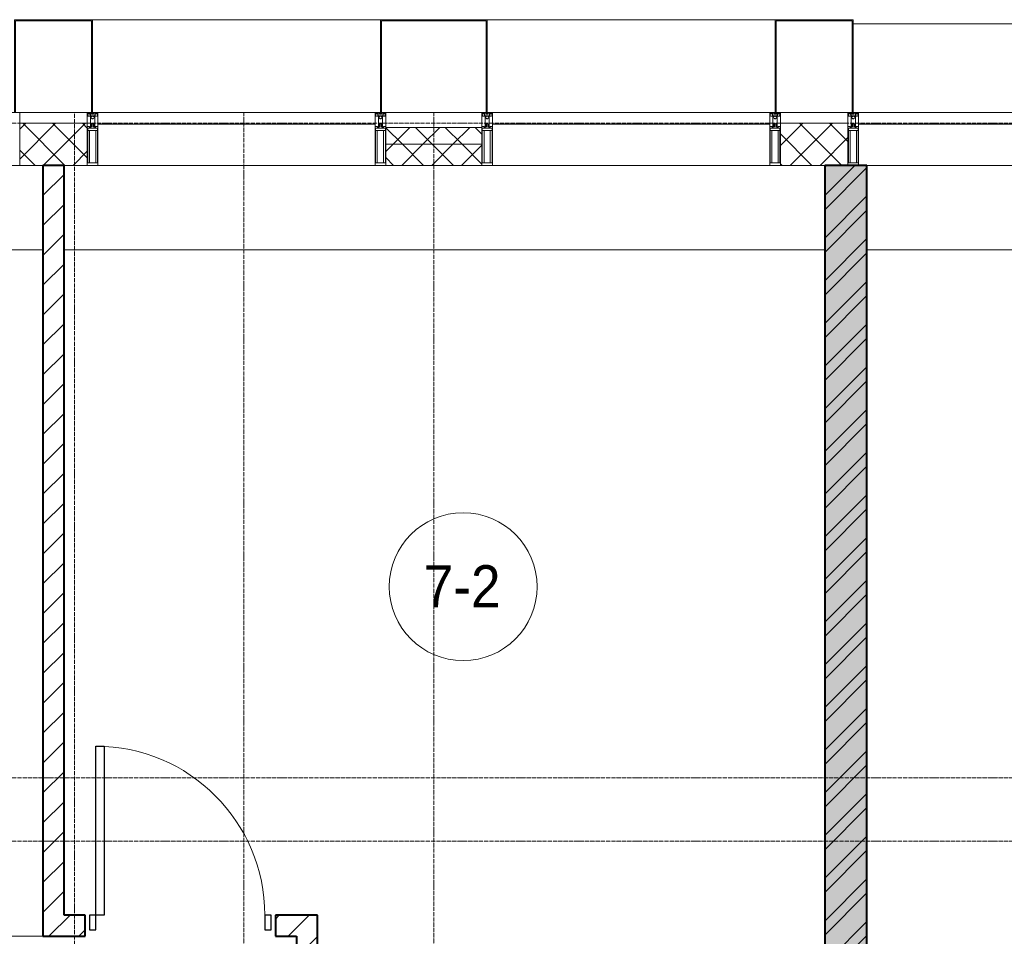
# Model space of a CAD drawing. Header units: millimetres. Extents: x 5617 to 106049, y 7718 to 209339.
# Tile 45 of 63: x 49759 to 54419, y 29250 to 33590. Entities that reach past the tile are written whole.
import ezdxf

# ---------------------------------------------------------------- set-up
doc = ezdxf.new("R2010")
doc.units = ezdxf.units.MM
doc.linetypes.add('ADSK_Линия сетки', pattern=[25, 20, -2.5, 0, -2.5])
doc.linetypes.add('Линия сетки', pattern=[25, 20, -2.5, 0, -2.5])
for name, color, linetype, lineweight in [('Двери', 7, 'Continuous', 18), ('Импосты витража', 7, 'Continuous', 18), ('Колонны', 7, 'Continuous', 18), ('Марки помещений', 7, 'Continuous', 20), ('Оси', 7, 'Continuous', 9), ('Панели витража', 7, 'Continuous', 18), ('Перекрытия', 7, 'Continuous', 18), ('Стены', 7, 'Continuous', 18), ('Стены разрез', 7, 'Continuous', 40), ('Стены штриховка', 7, 'Continuous', 40), ('Элементы узлов', 7, 'Continuous', 18)]:
    doc.layers.add(name, color=color, linetype=linetype, lineweight=lineweight)
doc.styles.add('Arial_3', font='arial.ttf', dxfattribs={"width": 0.9, "height": 200})
pattern_1 = [(45, (0, 0), (-70.71068, 70.71068), [])]
pattern_2 = [(45, (0, 0), (-70.71068, 70.71068), []), (135, (0, 0), (-70.71068, -70.71068), [])]

# ---------------------------------------------------------------- blocks, each defined once
blk = doc.blocks.new('A_DOR_Door - Вн_3_Одинарная_900x2100-2975902-МКСС_К4_L18_61_500_')
at = {"layer": 'Двери', "color": 253, "lineweight": 30, "true_color": 0xaaaaaa}
for p, q in [((-400, 50), (-400, 850)), ((-400, 850), (-360, 850)), ((-400, 50), (-400, 850)), ((-360, 850), (-360, 50)), ((-430, 50), (-430, -20)), ((-400, 50), (-430, 50)), ((-360, 50), (-400, 50)), ((-400, -20), (-400, 50)), ((430, 50), (400, 50)), ((400, 50), (400, -20)), ((430, -20), (430, 50)), ((-430, -20), (-400, -20)), ((400, -20), (430, -20))]:
    blk.add_line(p, q, dxfattribs=at)
at = {"layer": 'Двери', "color": 254, "lineweight": 9, "true_color": 0xd4d4d4}
blk.add_arc((-400, 50), 800, 360, 90, dxfattribs=at)
blk = doc.blocks.new('135_SLK_K4_AR_rvt-1-МКСС_К4_L18_61_500_')
at = {"layer": 'Стены разрез', "lineweight": 9, "true_color": 0xaaaaaa}
h = blk.add_hatch(dxfattribs=at)
h.set_pattern_fill('FP_3', color=253, style=0, pattern_type=2)
h.set_pattern_definition(pattern_1)
h.paths.add_polyline_path([(124200, 29350), (124200, 32900), (124100, 32900), (124100, 29350)])
h = blk.add_hatch(dxfattribs=at)
h.set_pattern_fill('FP_1', color=253, style=0, pattern_type=2)
h.set_pattern_definition([(50, (0, 0), (218.62117, -19.1268), [22.86, -251.46]), (355, (0, 0), (-42.29187, 229.2684), [18.288, -201.168]), (100.451, (18.22, -1.6), (176.33107, 210.13963), [19.428, -213.708]), (46.184, (0, 60.96), (325.29495, -50.45164), [34.29, -377.19]), (96.636, (27.1, 56.76), (284.883, 296.91266), [29.142, -320.562]), (351.184, (0, 60.96), (284.8858, 296.9107), [27.432, -301.752]), (21, (30.48, 45.72), (181.93753, -122.71832), [22.86, -251.46]), (326, (30.48, 45.72), (74.16223, 221.0262), [18.288, -201.168]), (71.451, (45.64, 35.5), (256.10035, 98.30526), [19.428, -213.708]), (37.5, (0, 0), (3.70639, 101.465895), [3.353, -195.377, 3.353, -200.863, -201.93]), (37.5, (0, 0), (3.70639, 101.465895), [-402.946, 3.353, -198.577]), (7.5, (0, 0), (80.18358, 120.21653), [3.353, -113.081, 3.353, -190.805, -76.962]), (7.5, (0, 0), (80.18358, 120.21653), [-310.591, 3.353, -73.609]), (327.5, (-67.97, 0), (162.708646, -6.87497), [3.353, -72.847, 3.353, -234.391, -315.468]), (327.5, (-67.97, 0), (162.708646, -6.87497), [-313.944, 3.353, -312.115]), (317.5, (-98.45, 0), (177.75468, 30.51183), [3.353, -95.707, 3.353, -154.534, -224.028]), (317.5, (-98.45, 0), (177.75468, 30.51183), [-256.946, 3.353, -220.675])])
h.paths.add_polyline_path([(127800, 26350), (128000, 26350), (128000, 32900), (127800, 32900), (127800, 26543.4)])
h = blk.add_hatch(dxfattribs=at)
h.set_pattern_fill('FP_2', color=253, style=0, pattern_type=2)
h.set_pattern_definition([(45, (0, 0), (-101.02788, 101.02788), []), (45, (67.35, 0), (-101.02788, 101.02788), [])])
h.paths.add_polyline_path([(127800, 26350), (128000, 26350), (128000, 32900), (127800, 32900), (127800, 26543.4)])
h = blk.add_hatch(dxfattribs=at)
h.set_pattern_fill('FP_3', color=253, style=0, pattern_type=2)
h.set_pattern_definition(pattern_1)
h.paths.add_polyline_path([(125300, 29250), (125300, 29350), (125200, 29350), (125200, 29250)])
h.paths.add_polyline_path([(124100, 29250), (124300, 29250), (124300, 29350), (124100, 29350)])
h = blk.add_hatch(dxfattribs=at)
h.set_pattern_fill('FP_3', color=253, style=0, pattern_type=2)
h.set_pattern_definition(pattern_1)
h.paths.add_polyline_path([(125300, 28750), (125400, 28750), (125400, 29350), (125300, 29350), (125300, 28935)])
at = {"layer": 'Перекрытия', "color": 253, "true_color": 0xaaaaaa}
for p, q in [((124100, 32500), (120650, 32500)), ((127800, 32500), (124200, 32500)), ((131150, 32500), (128000, 32500))]:
    blk.add_line(p, q, dxfattribs=at)
at = {"layer": 'Стены', "color": 253, "true_color": 0xaaaaaa}
blk.add_line((120650, 29250.4), (124100, 29250.4), dxfattribs=at)
at = {"layer": 'Стены разрез', "color": 253, "true_color": 0xaaaaaa}
for p, q in [((124200, 32900), (124100, 32900)), ((124100, 32900), (124100, 29350)), ((124200, 29350), (124200, 32900)), ((128000, 32900), (127800, 32900)), ((127800, 32900), (127800, 26350)), ((128000, 26350), (128000, 32900)), ((124100, 29350), (124100, 29250)), ((124300, 29350), (124200, 29350)), ((124300, 29250), (124300, 29350)), ((125300, 29350), (125200, 29350)), ((125200, 29350), (125200, 29250)), ((125400, 29350), (125300, 29350)), ((125400, 28750), (125400, 29350)), ((124100, 29250), (124300, 29250)), ((125200, 29250), (125300, 29250)), ((125300, 29250), (125300, 28750))]:
    blk.add_line(p, q, dxfattribs=at)
at = {"layer": 'Двери', "color": 253, "lineweight": 18, "true_color": 0xaaaaaa}
blk.add_blockref('A_DOR_Door - Вн_3_Одинарная_900x2100-2975902-МКСС_К4_L18_61_500_', (124750, 29300), dxfattribs=at)
blk = doc.blocks.new('System Panel - A_PAN_Glass-7513417-МКСС_К4_L18_61_500_')
at = {"layer": 'Панели витража', "color": 253, "lineweight": 5, "true_color": 0xaaaaaa}
for p, q in [((656.25, 0), (-656.25, 0)), ((-656.25, 0), (-656.25, -55)), ((656.25, -55), (656.25, 0)), ((-656.25, -55), (656.25, -55))]:
    blk.add_line(p, q, dxfattribs=at)
blk = doc.blocks.new('Rectangular Mullion - R_StandardFrame_50Wx250H-V64-МКСС_К4_L18_61_500_')
at = {"layer": 'Импосты витража', "color": 253, "lineweight": 5, "true_color": 0xaaaaaa}
blk.add_line((129272.5, 32900), (128000, 32900), dxfattribs=at)
blk = doc.blocks.new('Rectangular Mullion - R_StandardFrame_50Wx250H-5816490-МКСС_К4_L18_61_500_')
at = {"layer": 'Импосты витража', "color": 253, "lineweight": 5, "true_color": 0xaaaaaa}
blk.add_line((134740, 32900), (133427.5, 32900), dxfattribs=at)
blk = doc.blocks.new('Rectangular Mullion - 50Wx250H-2623690-МКСС_К4_L18_61_500_')
at = {"layer": 'Элементы узлов', "color": 253, "lineweight": 5, "true_color": 0xaaaaaa}
for p, q in [((-25, 65.2), (-25, 250)), ((-25, 250), (0, 250)), ((-23, 237.3), (0, 237.3)), ((-23, 237.3), (-23, 73.6)), ((-14.9, 84), (-14.9, 237.3)), ((25, 250), (0, 250)), ((23, 237.3), (0, 237.3)), ((14.9, 84), (14.9, 237.3)), ((23, 237.3), (23, 73.6)), ((25, 65.2), (25, 250)), ((-14, 65.2), (-25, 65.2)), ((0, 84), (-23, 84)), ((-0.5, 73.6), (-23, 73.6)), ((-14, 71.3), (-14, 65.2)), ((-10, 71.3), (-14, 71.3)), ((-10, 53), (-10, 71.3)), ((-8.7, 53), (-10, 53)), ((-10, 53), (-10, 17)), ((-8.7, 53), (-7, 54.7)), ((-7, 65.2), (-5.9, 67.3)), ((-7, 65.2), (-7, 54.7)), ((-4.1, 67.3), (-5.9, 67.3)), ((-4.1, 67.3), (-2.9, 65.1)), ((-2.9, 65.1), (-2.9, 54.6)), ((-1.3, 53), (-2.9, 54.6)), ((0, 53), (-1.3, 53)), ((0, 84), (23, 84)), ((0, 53), (1.3, 53)), ((0.5, 73.6), (23, 73.6)), ((1.3, 53), (2.9, 54.6)), ((4.1, 67.3), (2.9, 65.1)), ((2.9, 65.1), (2.9, 54.6)), ((4.1, 67.3), (5.9, 67.3)), ((7, 65.2), (5.9, 67.3)), ((7, 65.2), (7, 54.7)), ((8.7, 53), (7, 54.7)), ((8.7, 53), (10, 53)), ((10, 71.3), (14, 71.3)), ((10, 53), (10, 71.3)), ((10, 53), (10, 17)), ((14, 71.3), (14, 65.2)), ((14, 65.2), (25, 65.2)), ((-23.8, 14.6), (-25, 14.2)), ((-25, 0), (-25, 14.2)), ((-22.3, 17), (-23.8, 17)), ((-23.8, 17), (-23.8, 14.6)), ((-22.5, 10.6), (-23.8, 14.6)), ((-22.5, 10.6), (-23.7, 9.9)), ((-23.7, 1.3), (-23.7, 9.9)), ((-23.7, 1.3), (-11.8, 1.3)), ((-23.2, 10.2), (-22.5, 8)), ((-22.5, 8), (-22.5, 4.5)), ((-21.3, 4.5), (-22.5, 4.5)), ((-22.3, 17), (-22.3, 16)), ((-22.3, 16), (-21.3, 16)), ((-19, 17.6), (-21.3, 16)), ((-21.3, 4.5), (-21.3, 6.5)), ((-21.3, 6.5), (-14.2, 6.5)), ((-18.4, 16.6), (-19, 17.6)), ((-7.4, 16.6), (-18.4, 16.6)), ((-14.2, 6.5), (-14.2, 4.5)), ((-13.2, 4.5), (-14.2, 4.5)), ((-13.2, 4.5), (-12.2, 7.2)), ((-12.7, 7.6), (-11.3, 11.4)), ((-12.7, 7.6), (-11.8, 6.9)), ((-12.2, 9), (-12.2, 14.8)), ((-12.2, 14.8), (0, 14.8)), ((-11.8, 1.3), (-11.8, 6.9)), ((-10.5, 11.2), (-11.3, 11.4)), ((-10.5, 1.5), (-10.5, 11.2)), ((-4.8, 1.5), (-10.5, 1.5)), ((-10, 17), (-7.5, 17)), ((-8.5, 23), (-1.5, 30)), ((-8.5, 18.5), (-8.5, 23)), ((-7.5, 18.5), (-8.5, 18.5)), ((-7.5, 17), (-7.5, 18.5)), ((-7.4, 18), (-7.4, 16.6)), ((-2.6, 18), (-7.4, 18)), ((0, 8), (-4.8, 8)), ((-4.8, 1.5), (-4.8, 8)), ((-2.6, 18), (-2.6, 16.8)), ((-2.6, 16.8), (0, 16.8)), ((-1.5, 30), (0, 30)), ((1.5, 30), (0, 30)), ((2.6, 16.8), (0, 16.8)), ((0, 14.8), (0, 16.8)), ((0, 14.8), (0, 16.8)), ((12.2, 14.8), (0, 14.8)), ((0, 0), (0, 8)), ((0, 8), (4.8, 8)), ((0, 0), (0, 8)), ((8.5, 23), (1.5, 30)), ((2.6, 18), (2.6, 16.8)), ((2.6, 18), (7.4, 18)), ((4.8, 1.5), (4.8, 8)), ((4.8, 1.5), (10.5, 1.5)), ((7.4, 18), (7.4, 16.6)), ((7.4, 16.6), (18.4, 16.6)), ((7.5, 18.5), (8.5, 18.5)), ((7.5, 17), (7.5, 18.5)), ((10, 17), (7.5, 17)), ((8.5, 18.5), (8.5, 23)), ((10.5, 11.2), (11.3, 11.4)), ((10.5, 1.5), (10.5, 11.2)), ((12.7, 7.6), (11.3, 11.4)), ((12.7, 7.6), (11.8, 6.9)), ((11.8, 1.3), (11.8, 6.9)), ((23.7, 1.3), (11.8, 1.3)), ((12.2, 9), (12.2, 14.8)), ((13.2, 4.5), (12.2, 7.2)), ((13.2, 4.5), (14.2, 4.5)), ((21.3, 6.5), (14.2, 6.5)), ((14.2, 6.5), (14.2, 4.5)), ((18.4, 16.6), (19, 17.6)), ((19, 17.6), (21.3, 16)), ((22.3, 16), (21.3, 16)), ((21.3, 4.5), (21.3, 6.5)), ((21.3, 4.5), (22.5, 4.5)), ((22.3, 17), (22.3, 16)), ((22.3, 17), (23.8, 17)), ((22.5, 10.6), (23.8, 14.6)), ((22.5, 10.6), (23.7, 9.9)), ((23.2, 10.2), (22.5, 8)), ((22.5, 8), (22.5, 4.5)), ((23.7, 1.3), (23.7, 9.9)), ((23.8, 17), (23.8, 14.6)), ((23.8, 14.6), (25, 14.2)), ((25, 0), (25, 14.2)), ((-25, 0), (0, 0)), ((25, 0), (0, 0))]:
    blk.add_line(p, q, dxfattribs=at)
for centre, start, end in [((-0.5, 73.1), 360, 90), ((0.5, 73.1), 90, 180)]:
    blk.add_arc(centre, 0.5, start, end, dxfattribs=at)
blk = doc.blocks.new('Rectangular Mullion - R_StandardFrame_50Wx250H-V60-МКСС_К4_L18_61_500_')
at = {"layer": 'Импосты витража', "color": 253, "lineweight": 5, "true_color": 0xaaaaaa}
for p, q in [((-25, 0), (-25, 250)), ((-25, 250), (25, 250)), ((25, 250), (25, 0)), ((0, 0), (-25, 0)), ((25, 0), (5, 0))]:
    blk.add_line(p, q, dxfattribs=at)
blk = doc.blocks.new('Rectangular Mullion - R_StandardFrame_50Wx250H-7511672-МКСС_К4_L18_61_500_')
at = {"layer": 'Импосты витража', "color": 253, "lineweight": 5, "true_color": 0xaaaaaa}
for p, q in [((-25, 0), (-25, 250)), ((-25, 250), (25, 250)), ((25, 250), (25, 0)), ((-5, 0), (-25, 0)), ((25, 0), (0, 0))]:
    blk.add_line(p, q, dxfattribs=at)
blk = doc.blocks.new('A_SLK_PAN_Type1 - Прямой тип панели-6538307-МКСС_К4_L18_61_500_')
at = {"layer": 'Колонны', "lineweight": 5}
for p, q in [((-247.5, 0), (-252.5, 0)), ((-252.5, 0), (-252.5, -440)), ((-247.5, -435), (-247.5, 0)), ((227.5, 0), (-227.5, 0)), ((247.5, 0), (247.5, -435)), ((252.5, 0), (247.5, 0)), ((252.5, -440), (252.5, 0)), ((-252.5, -440), (252.5, -440)), ((247.5, -435), (-247.5, -435))]:
    blk.add_line(p, q, dxfattribs=at)
blk = doc.blocks.new('A_SLK_PAN_Type1 - Прямой тип панели-6538309-МКСС_К4_L18_61_500_')
at = {"layer": 'Колонны', "lineweight": 5}
for p, q in [((-180, 0), (-185, 0)), ((-185, 0), (-185, -440)), ((-180, -435), (-180, 0)), ((160, 0), (-160, 0)), ((180, 0), (180, -435)), ((185, 0), (180, 0)), ((185, -440), (185, 0)), ((-185, -440), (185, -440)), ((180, -435), (-180, -435))]:
    blk.add_line(p, q, dxfattribs=at)
blk = doc.blocks.new('A_OGR_PAN_Отлив - A_OGR_PAN_Отлив-6265499-МКСС_К4_L18_61_500_')
at = {"layer": 'Колонны', "color": 253, "lineweight": 5, "true_color": 0xaaaaaa}
blk.add_line((681.25, 420), (-681.25, 420), dxfattribs=at)
blk = doc.blocks.new('A_OGR_PAN_Отлив - A_OGR_PAN_Отлив-6265599-МКСС_К4_L18_61_500_')
at = {"layer": 'Колонны', "color": 253, "lineweight": 5, "true_color": 0xaaaaaa}
blk.add_line((681.25, 440), (-681.25, 440), dxfattribs=at)
blk = doc.blocks.new('135_SLK_K4_AR_FCD_rvt-1-МКСС_К4_L18_61_500_')
at = {"layer": 'Стены разрез', "lineweight": 5, "true_color": 0xaaaaaa}
h = blk.add_hatch(dxfattribs=at)
h.set_pattern_fill('FP_4', color=253, style=0, pattern_type=2)
h.set_pattern_definition(pattern_2)
h.paths.add_polyline_path([(124310, 32900), (124310, 33100), (123990, 33100), (123990, 32900)])
h = blk.add_hatch(dxfattribs=at)
h.set_pattern_fill('FP_4', color=253, style=0, pattern_type=2)
h.set_pattern_definition(pattern_2)
h.paths.add_polyline_path([(127910, 32900), (127910, 33100), (127590, 33100), (127590, 32900)])
h = blk.add_hatch(dxfattribs=at)
h.set_pattern_fill('FP_4', color=253, style=0, pattern_type=2)
h.set_pattern_definition(pattern_2)
h.paths.add_polyline_path([(126177.5, 33000), (126177.5, 33080), (125722.5, 33080), (125722.5, 33000), (126047.6, 33000)])
h = blk.add_hatch(dxfattribs=at)
h.set_pattern_fill('FP_4', color=253, style=0, pattern_type=2)
h.set_pattern_definition(pattern_2)
h.paths.add_polyline_path([(126177.5, 32900), (126177.5, 33000), (125722.5, 33000), (125722.5, 32900), (126047.6, 32900)])
at = {"layer": 'Стены разрез', "color": 253, "lineweight": 9, "true_color": 0xaaaaaa}
for p, q in [((124310, 33100), (123990, 33100)), ((123990, 33100), (123990, 32900)), ((124310, 32900), (124310, 33100)), ((127910, 33100), (127590, 33100)), ((127590, 33100), (127590, 32900)), ((127910, 32900), (127910, 33100)), ((126177.5, 33080), (125722.5, 33080)), ((125722.5, 33080), (125722.5, 32900)), ((126177.5, 32900), (126177.5, 33080)), ((123990, 32900), (124310, 32900)), ((125722.5, 32900), (126177.5, 32900)), ((127590, 32900), (127910, 32900))]:
    blk.add_line(p, q, dxfattribs=at)
at = {"layer": 'Стены штриховка', "color": 253, "lineweight": 9, "true_color": 0xaaaaaa}
blk.add_line((126177.5, 33000), (125722.5, 33000), dxfattribs=at)
at = {"layer": 'Импосты витража', "color": 253, "lineweight": 5, "true_color": 0xaaaaaa, "extrusion": (0, 0, -1), "rotation": 180}
for name, p in [('Rectangular Mullion - R_StandardFrame_50Wx250H-V60-МКСС_К4_L18_61_500_', (-123965, 33150)), ('Rectangular Mullion - 50Wx250H-2623690-МКСС_К4_L18_61_500_', (-124335, 33150)), ('Rectangular Mullion - R_StandardFrame_50Wx250H-7511672-МКСС_К4_L18_61_500_', (-124335, 33150)), ('Rectangular Mullion - 50Wx250H-2623690-МКСС_К4_L18_61_500_', (-125697.5, 33150)), ('Rectangular Mullion - R_StandardFrame_50Wx250H-V60-МКСС_К4_L18_61_500_', (-125697.5, 33150)), ('Rectangular Mullion - 50Wx250H-2623690-МКСС_К4_L18_61_500_', (-126202.5, 33150)), ('Rectangular Mullion - R_StandardFrame_50Wx250H-7511672-МКСС_К4_L18_61_500_', (-126202.5, 33150)), ('Rectangular Mullion - 50Wx250H-2623690-МКСС_К4_L18_61_500_', (-127565, 33150)), ('Rectangular Mullion - R_StandardFrame_50Wx250H-V60-МКСС_К4_L18_61_500_', (-127565, 33150)), ('Rectangular Mullion - 50Wx250H-2623690-МКСС_К4_L18_61_500_', (-127935, 33150)), ('Rectangular Mullion - R_StandardFrame_50Wx250H-7511672-МКСС_К4_L18_61_500_', (-127935, 33150))]:
    blk.add_blockref(name, p, dxfattribs=at)
at = {"layer": 'Импосты витража', "color": 253, "lineweight": 5, "true_color": 0xaaaaaa}
for name, p in [('Rectangular Mullion - R_StandardFrame_50Wx250H-5816490-МКСС_К4_L18_61_500_', (-9067.5, 0)), ('Rectangular Mullion - R_StandardFrame_50Wx250H-5816490-МКСС_К4_L18_61_500_', (-7200, 0)), ('Rectangular Mullion - R_StandardFrame_50Wx250H-V64-МКСС_К4_L18_61_500_', (0, 0))]:
    blk.add_blockref(name, p, dxfattribs=at)
at = {"layer": 'Колонны', "color": 253, "lineweight": 5, "true_color": 0xaaaaaa, "rotation": 180}
for name, p in [('A_SLK_PAN_Type1 - Прямой тип панели-6538309-МКСС_К4_L18_61_500_', (124150, 33150)), ('A_SLK_PAN_Type1 - Прямой тип панели-6538307-МКСС_К4_L18_61_500_', (125950, 33150)), ('A_SLK_PAN_Type1 - Прямой тип панели-6538309-МКСС_К4_L18_61_500_', (127750, 33150))]:
    blk.add_blockref(name, p, dxfattribs=at)
at = {"layer": 'Колонны', "color": 253, "lineweight": 5, "true_color": 0xaaaaaa}
for name, p in [('A_OGR_PAN_Отлив - A_OGR_PAN_Отлив-6265599-МКСС_К4_L18_61_500_', (125016.3, 33150)), ('A_OGR_PAN_Отлив - A_OGR_PAN_Отлив-6265599-МКСС_К4_L18_61_500_', (126883.8, 33150)), ('A_OGR_PAN_Отлив - A_OGR_PAN_Отлив-6265499-МКСС_К4_L18_61_500_', (128616.3, 33150))]:
    blk.add_blockref(name, p, dxfattribs=at)
at = {"layer": 'Панели витража', "color": 253, "lineweight": 5, "true_color": 0xaaaaaa}
for p in [(125016.3, 33150), (126883.8, 33150), (128616.3, 33150)]:
    blk.add_blockref('System Panel - A_PAN_Glass-7513417-МКСС_К4_L18_61_500_', p, dxfattribs=at)
blk = doc.blocks.new('050_Марка_Помещение - Номер-620969-МКСС_К4_L18_61_500_')
at = {"layer": 'Марки помещений'}
blk.add_circle((0, 0), 3.5, dxfattribs=at)

msp = doc.modelspace()

# ---------------------------------------------------------------- linework, layer by layer
at = {"layer": 'Оси', "linetype": 'Линия сетки'}
for p, q in [((50019, 13295.7), (50019, 33150)), ((50819, 12025.7), (50819, 33150)), ((51719, 12025.7), (51719, 33150))]:
    msp.add_line(p, q, dxfattribs=at)
at = {"layer": 'Оси', "linetype": 'ADSK_Линия сетки'}
for p, q in [((62569, 33100), (24700.4, 33100)), ((62569, 30000), (25970.4, 30000)), ((62569, 29700), (24700.4, 29700))]:
    msp.add_line(p, q, dxfattribs=at)

# ---------------------------------------------------------------- block references
at = {"lineweight": 5}
for name in ['135_SLK_K4_AR_FCD_rvt-1-МКСС_К4_L18_61_500_', '135_SLK_K4_AR_rvt-1-МКСС_К4_L18_61_500_']:
    msp.add_blockref(name, (-74231, 0), dxfattribs=at)
at = {"layer": 'Марки помещений', "xscale": 99.99999999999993, "yscale": 99.99999999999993, "zscale": 99.99999999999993}
msp.add_blockref('050_Марка_Помещение - Номер-620969-МКСС_К4_L18_61_500_', (51857.8, 30905.3), dxfattribs=at)

# ---------------------------------------------------------------- texts
at = {"layer": 'Марки помещений', "lineweight": 9, "insert": (51671.3, 31007), "char_height": 200, "width": 447.342, "attachment_point": 1, "style": 'Arial_3'}
msp.add_mtext('7-2', dxfattribs=at)

doc.saveas('drawing.dxf')
